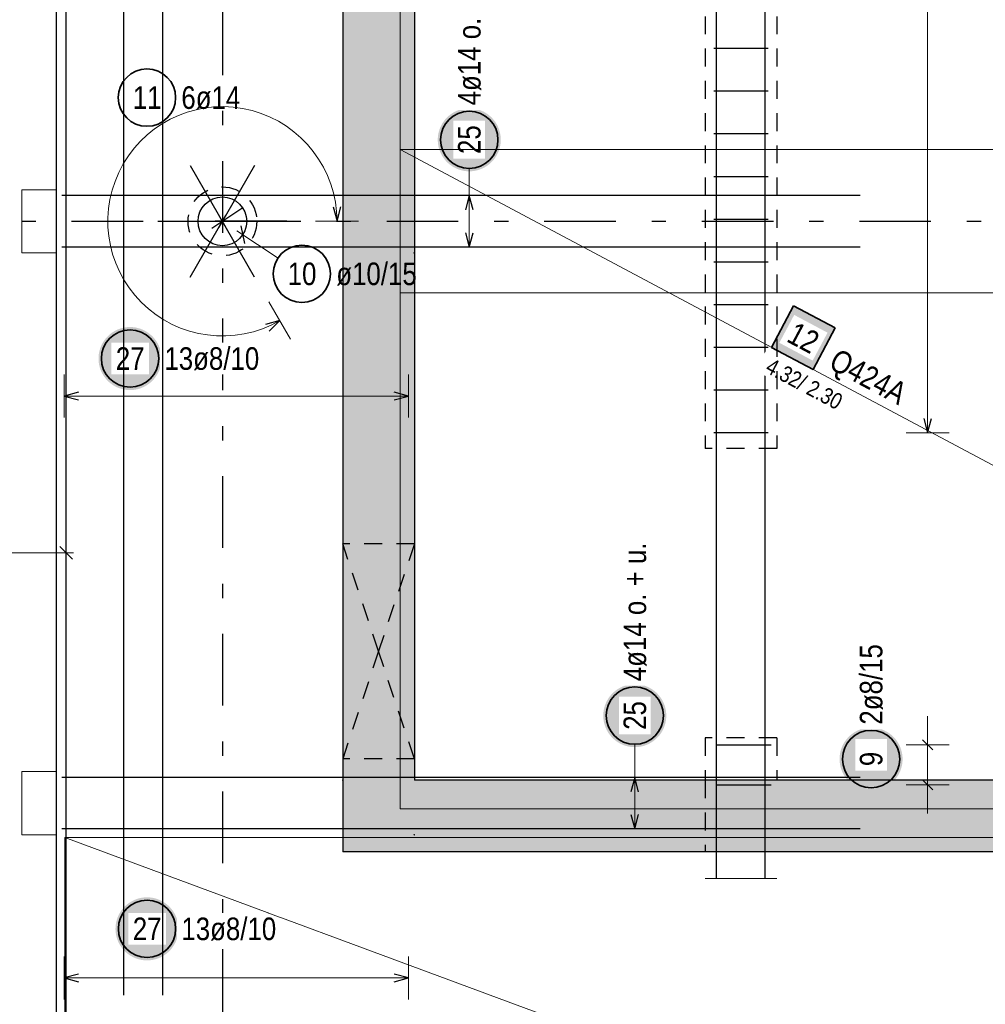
# Model space of a CAD drawing. Header units: millimetres. Extents: x -4 to 113, y -17 to 52.
# Tile 4 of 91: x 7.61 to 14.35, y 5.07 to 11.94. Entities that reach past the tile are written whole.
import ezdxf

# ---------------------------------------------------------------- set-up
doc = ezdxf.new("R2010")
doc.units = ezdxf.units.MM
doc.linetypes.add('DASHDOTX2', pattern=[2, 1, -0.5, 0, -0.5])
doc.linetypes.add('HIDDEN', pattern=[0.375, 0.25, -0.125])
for name, color, linetype, lineweight in [('Achsen', 7, 'Continuous', 20), ('Mattenbewehrung', 7, 'Continuous', 20), ('Schraffuren', 7, 'Continuous', 20), ('Stabstahl', 7, 'Continuous', 20)]:
    doc.layers.add(name, color=color, linetype=linetype, lineweight=lineweight)
doc.styles.add('Arial Narrow', font='ARIALN.TTF')

msp = doc.modelspace()

# ---------------------------------------------------------------- hatches: boundary and pattern name
at = {"layer": 'Mattenbewehrung', "lineweight": 18, "true_color": 0xffffff}
msp.add_hatch(color=7, dxfattribs=at).paths.add_polyline_path([(13.30515, 9.78642), (13.013856, 9.941493), (12.858783, 9.650199), (13.150078, 9.495126)])
at = {"layer": 'Schraffuren', "lineweight": 13, "true_color": 0xd7ffd7}
for points in [[(10.366532, 6.630196), (9.866532, 6.630202), (9.866532, 34.050196), (10.366532, 33.550196)], [(45.256532, 6.630196), (45.256532, 6.130196), (9.866506, 6.130196), (9.866506, 6.630202)]]:
    msp.add_hatch(color=254, dxfattribs=at).paths.add_polyline_path(points)
at = {"layer": 'Stabstahl', "lineweight": 25, "true_color": 0xffffff}
for points in [[(10.97, 11.099058), (10.969866, 11.106736), (10.969464, 11.114404), (10.968795, 11.122054), (10.967859, 11.129676), (10.966658, 11.13726), (10.965192, 11.144798), (10.963465, 11.152281), (10.961478, 11.159698), (10.959232, 11.167041), (10.956732, 11.174302), (10.95398, 11.181471), (10.95098, 11.18854), (10.947735, 11.195499), (10.944248, 11.202341), (10.940526, 11.209058), (10.936571, 11.21564), (10.932388, 11.22208), (10.927984, 11.22837), (10.923362, 11.234503), (10.91853, 11.240471), (10.913492, 11.246266), (10.908255, 11.251883), (10.902825, 11.257312), (10.897209, 11.26255), (10.891413, 11.267588), (10.885446, 11.27242), (10.879313, 11.277041), (10.873022, 11.281446), (10.866582, 11.285628), (10.86, 11.289583), (10.853284, 11.293306), (10.846442, 11.296792), (10.839482, 11.300038), (10.832413, 11.303038), (10.825244, 11.30579), (10.817984, 11.30829), (10.81064, 11.310535), (10.803223, 11.312523), (10.795741, 11.31425), (10.788203, 11.315715), (10.780618, 11.316917), (10.772996, 11.317853), (10.765346, 11.318522), (10.757678, 11.318924), (10.75, 11.319058), (10.742322, 11.318924), (10.734654, 11.318522), (10.727004, 11.317853), (10.719382, 11.316917), (10.711797, 11.315715), (10.704259, 11.31425), (10.696777, 11.312523), (10.68936, 11.310535), (10.682016, 11.30829), (10.674756, 11.30579), (10.667587, 11.303038), (10.660518, 11.300038), (10.653558, 11.296792), (10.646716, 11.293306), (10.64, 11.289583), (10.633418, 11.285628), (10.626978, 11.281446), (10.620687, 11.277041), (10.614554, 11.27242), (10.608587, 11.267588), (10.602791, 11.26255), (10.597175, 11.257312), (10.591745, 11.251883), (10.586508, 11.246266), (10.58147, 11.240471), (10.576638, 11.234503), (10.572016, 11.22837), (10.567612, 11.22208), (10.563429, 11.21564), (10.559474, 11.209058), (10.555752, 11.202341), (10.552265, 11.195499), (10.54902, 11.18854), (10.54602, 11.181471), (10.543268, 11.174302), (10.540768, 11.167041), (10.538522, 11.159698), (10.536535, 11.152281), (10.534808, 11.144798), (10.533342, 11.13726), (10.532141, 11.129676), (10.531205, 11.122054), (10.530536, 11.114404), (10.530134, 11.106736), (10.53, 11.099058), (10.530134, 11.09138), (10.530536, 11.083711), (10.531205, 11.076061), (10.532141, 11.06844), (10.533342, 11.060855), (10.534808, 11.053317), (10.536535, 11.045835), (10.538522, 11.038418), (10.540768, 11.031074), (10.543268, 11.023813), (10.54602, 11.016644), (10.54902, 11.009576), (10.552265, 11.002616), (10.555752, 10.995774), (10.559474, 10.989058), (10.563429, 10.982475), (10.567612, 10.976035), (10.572016, 10.969745), (10.576638, 10.963612), (10.58147, 10.957644), (10.586508, 10.951849), (10.591745, 10.946233), (10.597175, 10.940803), (10.602791, 10.935566), (10.608587, 10.930528), (10.614554, 10.925695), (10.620687, 10.921074), (10.626978, 10.916669), (10.633418, 10.912487), (10.64, 10.908532), (10.646716, 10.904809), (10.653558, 10.901323), (10.660518, 10.898078), (10.667587, 10.895077), (10.674756, 10.892325), (10.682016, 10.889825), (10.68936, 10.88758), (10.696777, 10.885593), (10.704259, 10.883865), (10.711797, 10.8824), (10.719382, 10.881199), (10.727004, 10.880263), (10.734654, 10.879594), (10.742322, 10.879192), (10.75, 10.879058), (10.757678, 10.879192), (10.765346, 10.879594), (10.772996, 10.880263), (10.780618, 10.881199), (10.788203, 10.8824), (10.795741, 10.883865), (10.803223, 10.885593), (10.81064, 10.88758), (10.817984, 10.889825), (10.825244, 10.892325), (10.832413, 10.895077), (10.839482, 10.898078), (10.846442, 10.901323), (10.853284, 10.904809), (10.86, 10.908532), (10.866582, 10.912487), (10.873022, 10.916669), (10.879313, 10.921074), (10.885446, 10.925695), (10.891413, 10.930528), (10.897209, 10.935566), (10.902825, 10.940803), (10.908255, 10.946233), (10.913492, 10.951849), (10.91853, 10.957644), (10.923362, 10.963612), (10.927984, 10.969745), (10.932388, 10.976035), (10.936571, 10.982475), (10.940526, 10.989058), (10.944248, 10.995774), (10.947735, 11.002616), (10.95098, 11.009576), (10.95398, 11.016644), (10.956732, 11.023813), (10.959232, 11.031074), (10.961478, 11.038418), (10.963465, 11.045835), (10.965192, 11.053317), (10.966658, 11.060855), (10.967859, 11.06844), (10.968795, 11.076061), (10.969464, 11.083711)], [(8.601575, 9.572645), (8.601441, 9.580323), (8.601039, 9.587992), (8.60037, 9.595642), (8.599434, 9.603263), (8.598233, 9.610848), (8.596767, 9.618386), (8.59504, 9.625868), (8.593053, 9.633286), (8.590807, 9.640629), (8.588307, 9.64789), (8.585555, 9.655059), (8.582555, 9.662127), (8.57931, 9.669087), (8.575823, 9.675929), (8.572101, 9.682645), (8.568146, 9.689228), (8.563963, 9.695668), (8.559559, 9.701958), (8.554937, 9.708091), (8.550105, 9.714059), (8.545067, 9.719854), (8.53983, 9.72547), (8.5344, 9.7309), (8.528784, 9.736137), (8.522988, 9.741175), (8.517021, 9.746008), (8.510888, 9.750629), (8.504597, 9.755034), (8.498157, 9.759216), (8.491575, 9.763171), (8.484859, 9.766894), (8.478017, 9.77038), (8.471057, 9.773625), (8.463988, 9.776626), (8.456819, 9.779378), (8.449559, 9.781878), (8.442215, 9.784123), (8.434798, 9.78611), (8.427316, 9.787838), (8.419778, 9.789303), (8.412193, 9.790504), (8.404571, 9.79144), (8.396921, 9.792109), (8.389253, 9.792511), (8.381575, 9.792645), (8.373897, 9.792511), (8.366229, 9.792109), (8.358579, 9.79144), (8.350957, 9.790504), (8.343372, 9.789303), (8.335834, 9.787838), (8.328352, 9.78611), (8.320935, 9.784123), (8.313591, 9.781878), (8.306331, 9.779378), (8.299162, 9.776626), (8.292093, 9.773625), (8.285133, 9.77038), (8.278291, 9.766894), (8.271575, 9.763171), (8.264993, 9.759216), (8.258553, 9.755034), (8.252262, 9.750629), (8.246129, 9.746008), (8.240162, 9.741175), (8.234366, 9.736137), (8.22875, 9.7309), (8.22332, 9.72547), (8.218083, 9.719854), (8.213045, 9.714059), (8.208213, 9.708091), (8.203591, 9.701958), (8.199187, 9.695668), (8.195004, 9.689228), (8.191049, 9.682645), (8.187327, 9.675929), (8.18384, 9.669087), (8.180595, 9.662127), (8.177595, 9.655059), (8.174843, 9.64789), (8.172343, 9.640629), (8.170097, 9.633286), (8.16811, 9.625868), (8.166383, 9.618386), (8.164917, 9.610848), (8.163716, 9.603263), (8.16278, 9.595642), (8.162111, 9.587992), (8.161709, 9.580323), (8.161575, 9.572645), (8.161709, 9.564967), (8.162111, 9.557299), (8.16278, 9.549649), (8.163716, 9.542027), (8.164917, 9.534443), (8.166383, 9.526905), (8.16811, 9.519422), (8.170097, 9.512005), (8.172343, 9.504662), (8.174843, 9.497401), (8.177595, 9.490232), (8.180595, 9.483163), (8.18384, 9.476204), (8.187327, 9.469362), (8.191049, 9.462645), (8.195004, 9.456063), (8.199187, 9.449623), (8.203591, 9.443333), (8.208213, 9.4372), (8.213045, 9.431232), (8.218083, 9.425437), (8.22332, 9.41982), (8.22875, 9.414391), (8.234366, 9.409153), (8.240162, 9.404116), (8.246129, 9.399283), (8.252262, 9.394662), (8.258553, 9.390257), (8.264993, 9.386075), (8.271575, 9.38212), (8.278291, 9.378397), (8.285133, 9.374911), (8.292093, 9.371665), (8.299162, 9.368665), (8.306331, 9.365913), (8.313591, 9.363413), (8.320935, 9.361168), (8.328352, 9.35918), (8.335834, 9.357453), (8.343372, 9.355988), (8.350957, 9.354786), (8.358579, 9.35385), (8.366229, 9.353181), (8.373897, 9.352779), (8.381575, 9.352645), (8.389253, 9.352779), (8.396921, 9.353181), (8.404571, 9.35385), (8.412193, 9.354786), (8.419778, 9.355988), (8.427316, 9.357453), (8.434798, 9.35918), (8.442215, 9.361168), (8.449559, 9.363413), (8.456819, 9.365913), (8.463988, 9.368665), (8.471057, 9.371665), (8.478017, 9.374911), (8.484859, 9.378397), (8.491575, 9.38212), (8.498157, 9.386075), (8.504597, 9.390257), (8.510888, 9.394662), (8.517021, 9.399283), (8.522988, 9.404116), (8.528784, 9.409153), (8.5344, 9.414391), (8.53983, 9.41982), (8.545067, 9.425437), (8.550105, 9.431232), (8.554937, 9.4372), (8.559559, 9.443333), (8.563963, 9.449623), (8.568146, 9.456063), (8.572101, 9.462645), (8.575823, 9.469362), (8.57931, 9.476204), (8.582555, 9.483163), (8.585555, 9.490232), (8.588307, 9.497401), (8.590807, 9.504662), (8.593053, 9.512005), (8.59504, 9.519422), (8.596767, 9.526905), (8.598233, 9.534443), (8.599434, 9.542027), (8.60037, 9.549649), (8.601039, 9.557299)], [(12.12543, 7.081105), (12.125296, 7.088783), (12.124894, 7.096451), (12.124225, 7.104101), (12.123289, 7.111723), (12.122087, 7.119307), (12.120622, 7.126845), (12.118895, 7.134327), (12.116907, 7.141745), (12.114662, 7.149088), (12.112162, 7.156349), (12.10941, 7.163518), (12.10641, 7.170587), (12.103164, 7.177546), (12.099678, 7.184388), (12.095955, 7.191105), (12.092, 7.197687), (12.087818, 7.204127), (12.083413, 7.210417), (12.078792, 7.21655), (12.073959, 7.222518), (12.068922, 7.228313), (12.063684, 7.233929), (12.058255, 7.239359), (12.052638, 7.244597), (12.046843, 7.249634), (12.040875, 7.254467), (12.034742, 7.259088), (12.028452, 7.263493), (12.022012, 7.267675), (12.01543, 7.27163), (12.008713, 7.275353), (12.001871, 7.278839), (11.994912, 7.282085), (11.987843, 7.285085), (11.980674, 7.287837), (11.973413, 7.290337), (11.96607, 7.292582), (11.958653, 7.29457), (11.95117, 7.296297), (11.943632, 7.297762), (11.936048, 7.298964), (11.928426, 7.299899), (11.920776, 7.300569), (11.913108, 7.300971), (11.90543, 7.301105), (11.897752, 7.300971), (11.890083, 7.300569), (11.882433, 7.299899), (11.874812, 7.298964), (11.867227, 7.297762), (11.859689, 7.296297), (11.852207, 7.29457), (11.844789, 7.292582), (11.837446, 7.290337), (11.830185, 7.287837), (11.823016, 7.285085), (11.815948, 7.282085), (11.808988, 7.278839), (11.802146, 7.275353), (11.79543, 7.27163), (11.788847, 7.267675), (11.782407, 7.263493), (11.776117, 7.259088), (11.769984, 7.254467), (11.764016, 7.249634), (11.758221, 7.244597), (11.752605, 7.239359), (11.747175, 7.233929), (11.741938, 7.228313), (11.7369, 7.222518), (11.732067, 7.21655), (11.727446, 7.210417), (11.723041, 7.204127), (11.718859, 7.197687), (11.714904, 7.191105), (11.711181, 7.184388), (11.707695, 7.177546), (11.70445, 7.170587), (11.701449, 7.163518), (11.698697, 7.156349), (11.696197, 7.149088), (11.693952, 7.141745), (11.691965, 7.134327), (11.690237, 7.126845), (11.688772, 7.119307), (11.687571, 7.111723), (11.686635, 7.104101), (11.685966, 7.096451), (11.685564, 7.088783), (11.68543, 7.081105), (11.685564, 7.073427), (11.685966, 7.065758), (11.686635, 7.058108), (11.687571, 7.050487), (11.688772, 7.042902), (11.690237, 7.035364), (11.691965, 7.027882), (11.693952, 7.020464), (11.696197, 7.013121), (11.698697, 7.00586), (11.701449, 6.998691), (11.70445, 6.991623), (11.707695, 6.984663), (11.711181, 6.977821), (11.714904, 6.971105), (11.718859, 6.964522), (11.723041, 6.958082), (11.727446, 6.951792), (11.732067, 6.945659), (11.7369, 6.939691), (11.741938, 6.933896), (11.747175, 6.92828), (11.752605, 6.92285), (11.758221, 6.917613), (11.764016, 6.912575), (11.769984, 6.907742), (11.776117, 6.903121), (11.782407, 6.898716), (11.788847, 6.894534), (11.79543, 6.890579), (11.802146, 6.886856), (11.808988, 6.88337), (11.815948, 6.880125), (11.823016, 6.877124), (11.830185, 6.874372), (11.837446, 6.871872), (11.844789, 6.869627), (11.852207, 6.86764), (11.859689, 6.865912), (11.867227, 6.864447), (11.874812, 6.863246), (11.882433, 6.86231), (11.890083, 6.861641), (11.897752, 6.861239), (11.90543, 6.861105), (11.913108, 6.861239), (11.920776, 6.861641), (11.928426, 6.86231), (11.936048, 6.863246), (11.943632, 6.864447), (11.95117, 6.865912), (11.958653, 6.86764), (11.96607, 6.869627), (11.973413, 6.871872), (11.980674, 6.874372), (11.987843, 6.877124), (11.994912, 6.880125), (12.001871, 6.88337), (12.008713, 6.886856), (12.01543, 6.890579), (12.022012, 6.894534), (12.028452, 6.898716), (12.034742, 6.903121), (12.040875, 6.907742), (12.046843, 6.912575), (12.052638, 6.917613), (12.058255, 6.92285), (12.063684, 6.92828), (12.068922, 6.933896), (12.073959, 6.939691), (12.078792, 6.945659), (12.083413, 6.951792), (12.087818, 6.958082), (12.092, 6.964522), (12.095955, 6.971105), (12.099678, 6.977821), (12.103164, 6.984663), (12.10641, 6.991623), (12.10941, 6.998691), (12.112162, 7.00586), (12.114662, 7.013121), (12.116907, 7.020464), (12.118895, 7.027882), (12.120622, 7.035364), (12.122087, 7.042902), (12.123289, 7.050487), (12.124225, 7.058108), (12.124894, 7.065758)], [(13.775109, 6.778083), (13.774975, 6.785761), (13.774574, 6.79343), (13.773904, 6.801079), (13.772968, 6.808701), (13.771767, 6.816286), (13.770302, 6.823824), (13.768575, 6.831306), (13.766587, 6.838723), (13.764342, 6.846067), (13.761842, 6.853328), (13.75909, 6.860497), (13.756089, 6.867565), (13.752844, 6.874525), (13.749358, 6.881367), (13.745635, 6.888083), (13.74168, 6.894665), (13.737498, 6.901106), (13.733093, 6.907396), (13.728472, 6.913529), (13.723639, 6.919496), (13.718601, 6.925292), (13.713364, 6.930908), (13.707934, 6.936338), (13.702318, 6.941575), (13.696523, 6.946613), (13.690555, 6.951445), (13.684422, 6.956067), (13.678132, 6.960471), (13.671692, 6.964654), (13.665109, 6.968609), (13.658393, 6.972332), (13.651551, 6.975818), (13.644592, 6.979063), (13.637523, 6.982064), (13.630354, 6.984815), (13.623093, 6.987316), (13.61575, 6.989561), (13.608332, 6.991548), (13.60085, 6.993276), (13.593312, 6.994741), (13.585728, 6.995942), (13.578106, 6.996878), (13.570456, 6.997547), (13.562787, 6.997949), (13.555109, 6.998083), (13.547432, 6.997949), (13.539763, 6.997547), (13.532113, 6.996878), (13.524491, 6.995942), (13.516907, 6.994741), (13.509369, 6.993276), (13.501887, 6.991548), (13.494469, 6.989561), (13.487126, 6.987316), (13.479865, 6.984815), (13.472696, 6.982064), (13.465627, 6.979063), (13.458668, 6.975818), (13.451826, 6.972332), (13.445109, 6.968609), (13.438527, 6.964654), (13.432087, 6.960471), (13.425797, 6.956067), (13.419664, 6.951445), (13.413696, 6.946613), (13.407901, 6.941575), (13.402285, 6.936338), (13.396855, 6.930908), (13.391618, 6.925292), (13.38658, 6.919496), (13.381747, 6.913529), (13.377126, 6.907396), (13.372721, 6.901106), (13.368539, 6.894665), (13.364584, 6.888083), (13.360861, 6.881367), (13.357375, 6.874525), (13.354129, 6.867565), (13.351129, 6.860497), (13.348377, 6.853328), (13.345877, 6.846067), (13.343632, 6.838723), (13.341644, 6.831306), (13.339917, 6.823824), (13.338452, 6.816286), (13.33725, 6.808701), (13.336315, 6.801079), (13.335645, 6.79343), (13.335243, 6.785761), (13.335109, 6.778083), (13.335243, 6.770405), (13.335645, 6.762737), (13.336315, 6.755087), (13.33725, 6.747465), (13.338452, 6.739881), (13.339917, 6.732343), (13.341644, 6.72486), (13.343632, 6.717443), (13.345877, 6.710099), (13.348377, 6.702839), (13.351129, 6.69567), (13.354129, 6.688601), (13.357375, 6.681641), (13.360861, 6.674799), (13.364584, 6.668083), (13.368539, 6.661501), (13.372721, 6.655061), (13.377126, 6.64877), (13.381747, 6.642638), (13.38658, 6.63667), (13.391618, 6.630874), (13.396855, 6.625258), (13.402285, 6.619828), (13.407901, 6.614591), (13.413696, 6.609553), (13.419664, 6.604721), (13.425797, 6.600099), (13.432087, 6.595695), (13.438527, 6.591513), (13.445109, 6.587558), (13.451826, 6.583835), (13.458668, 6.580348), (13.465627, 6.577103), (13.472696, 6.574103), (13.479865, 6.571351), (13.487126, 6.568851), (13.494469, 6.566606), (13.501887, 6.564618), (13.509369, 6.562891), (13.516907, 6.561425), (13.524491, 6.560224), (13.532113, 6.559288), (13.539763, 6.558619), (13.547432, 6.558217), (13.555109, 6.558083), (13.562787, 6.558217), (13.570456, 6.558619), (13.578106, 6.559288), (13.585728, 6.560224), (13.593312, 6.561425), (13.60085, 6.562891), (13.608332, 6.564618), (13.61575, 6.566606), (13.623093, 6.568851), (13.630354, 6.571351), (13.637523, 6.574103), (13.644592, 6.577103), (13.651551, 6.580348), (13.658393, 6.583835), (13.665109, 6.587558), (13.671692, 6.591513), (13.678132, 6.595695), (13.684422, 6.600099), (13.690555, 6.604721), (13.696523, 6.609553), (13.702318, 6.614591), (13.707934, 6.619828), (13.713364, 6.625258), (13.718601, 6.630874), (13.723639, 6.63667), (13.728472, 6.642638), (13.733093, 6.64877), (13.737498, 6.655061), (13.74168, 6.661501), (13.745635, 6.668083), (13.749358, 6.674799), (13.752844, 6.681641), (13.756089, 6.688601), (13.75909, 6.69567), (13.761842, 6.702839), (13.764342, 6.710099), (13.766587, 6.717443), (13.768575, 6.72486), (13.770302, 6.732343), (13.771767, 6.739881), (13.772968, 6.747465), (13.773904, 6.755087), (13.774574, 6.762737)], [(8.720089, 5.593374), (8.719955, 5.601052), (8.719553, 5.60872), (8.718884, 5.61637), (8.717948, 5.623992), (8.716747, 5.631577), (8.715282, 5.639115), (8.713554, 5.646597), (8.711567, 5.654014), (8.709322, 5.661358), (8.706822, 5.668618), (8.70407, 5.675787), (8.701069, 5.682856), (8.697824, 5.689816), (8.694338, 5.696658), (8.690615, 5.703374), (8.68666, 5.709956), (8.682478, 5.716396), (8.678073, 5.722687), (8.673452, 5.72882), (8.668619, 5.734787), (8.663581, 5.740583), (8.658344, 5.746199), (8.652914, 5.751629), (8.647298, 5.756866), (8.641503, 5.761904), (8.635535, 5.766736), (8.629402, 5.771358), (8.623112, 5.775762), (8.616672, 5.779945), (8.610089, 5.7839), (8.603373, 5.787622), (8.596531, 5.791109), (8.589571, 5.794354), (8.582503, 5.797354), (8.575334, 5.800106), (8.568073, 5.802606), (8.560729, 5.804852), (8.553312, 5.806839), (8.54583, 5.808566), (8.538292, 5.810032), (8.530707, 5.811233), (8.523086, 5.812169), (8.515436, 5.812838), (8.507767, 5.81324), (8.500089, 5.813374), (8.492411, 5.81324), (8.484743, 5.812838), (8.477093, 5.812169), (8.469471, 5.811233), (8.461887, 5.810032), (8.454349, 5.808566), (8.446866, 5.806839), (8.439449, 5.804852), (8.432106, 5.802606), (8.424845, 5.800106), (8.417676, 5.797354), (8.410607, 5.794354), (8.403648, 5.791109), (8.396806, 5.787622), (8.390089, 5.7839), (8.383507, 5.779945), (8.377067, 5.775762), (8.370777, 5.771358), (8.364644, 5.766736), (8.358676, 5.761904), (8.352881, 5.756866), (8.347264, 5.751629), (8.341835, 5.746199), (8.336597, 5.740583), (8.331559, 5.734787), (8.326727, 5.72882), (8.322106, 5.722687), (8.317701, 5.716396), (8.313519, 5.709956), (8.309564, 5.703374), (8.305841, 5.696658), (8.302355, 5.689816), (8.299109, 5.682856), (8.296109, 5.675787), (8.293357, 5.668618), (8.290857, 5.661358), (8.288612, 5.654014), (8.286624, 5.646597), (8.284897, 5.639115), (8.283432, 5.631577), (8.28223, 5.623992), (8.281294, 5.61637), (8.280625, 5.60872), (8.280223, 5.601052), (8.280089, 5.593374), (8.280223, 5.585696), (8.280625, 5.578028), (8.281294, 5.570378), (8.28223, 5.562756), (8.283432, 5.555171), (8.284897, 5.547633), (8.286624, 5.540151), (8.288612, 5.532734), (8.290857, 5.52539), (8.293357, 5.51813), (8.296109, 5.510961), (8.299109, 5.503892), (8.302355, 5.496932), (8.305841, 5.49009), (8.309564, 5.483374), (8.313519, 5.476792), (8.317701, 5.470352), (8.322106, 5.464061), (8.326727, 5.457928), (8.331559, 5.451961), (8.336597, 5.446165), (8.341835, 5.440549), (8.347264, 5.435119), (8.352881, 5.429882), (8.358676, 5.424844), (8.364644, 5.420012), (8.370777, 5.41539), (8.377067, 5.410986), (8.383507, 5.406803), (8.390089, 5.402848), (8.396806, 5.399126), (8.403648, 5.395639), (8.410607, 5.392394), (8.417676, 5.389394), (8.424845, 5.386642), (8.432106, 5.384142), (8.439449, 5.381896), (8.446866, 5.379909), (8.454349, 5.378182), (8.461887, 5.376716), (8.469471, 5.375515), (8.477093, 5.374579), (8.484743, 5.37391), (8.492411, 5.373508), (8.500089, 5.373374), (8.507767, 5.373508), (8.515436, 5.37391), (8.523086, 5.374579), (8.530707, 5.375515), (8.538292, 5.376716), (8.54583, 5.378182), (8.553312, 5.379909), (8.560729, 5.381896), (8.568073, 5.384142), (8.575334, 5.386642), (8.582503, 5.389394), (8.589571, 5.392394), (8.596531, 5.395639), (8.603373, 5.399126), (8.610089, 5.402848), (8.616672, 5.406803), (8.623112, 5.410986), (8.629402, 5.41539), (8.635535, 5.420012), (8.641503, 5.424844), (8.647298, 5.429882), (8.652914, 5.435119), (8.658344, 5.440549), (8.663581, 5.446165), (8.668619, 5.451961), (8.673452, 5.457928), (8.678073, 5.464061), (8.682478, 5.470352), (8.68666, 5.476792), (8.690615, 5.483374), (8.694338, 5.49009), (8.697824, 5.496932), (8.701069, 5.503892), (8.70407, 5.510961), (8.706822, 5.51813), (8.709322, 5.52539), (8.711567, 5.532734), (8.713554, 5.540151), (8.715282, 5.547633), (8.716747, 5.555171), (8.717948, 5.562756), (8.718884, 5.570378), (8.719553, 5.578028)]]:
    msp.add_hatch(color=7, dxfattribs=at).paths.add_polyline_path(points)

# ---------------------------------------------------------------- linework, layer by layer
at = {"color": 3, "linetype": 'Continuous', "lineweight": 25}
for p, q in [((7.866531, 34.810203), (7.866531, 6.630196)), ((9.866532, 34.050196), (9.866532, 6.630202)), ((10.366532, 16.139875), (10.366531, 6.630202)), ((7.866531, 6.630196), (7.866531, 1.730196)), ((9.866532, 6.630202), (9.866532, 6.130202)), ((18.707346, 6.630196), (10.366532, 6.630196)), ((45.256532, 6.130196), (9.866506, 6.130196))]:
    msp.add_line(p, q, dxfattribs=at)
at = {"color": 3, "linetype": 'HIDDEN', "lineweight": 25, "ltscale": 0.5}
for p, q in [((12.396531, 20.284877), (12.396531, 8.945456)), ((12.896531, 8.945456), (12.396531, 8.945456)), ((10.366532, 8.280202), (9.866532, 8.280202)), ((12.896531, 6.925456), (12.396531, 6.925456)), ((12.396531, 6.925456), (12.396531, 6.630196)), ((12.896531, 6.925456), (12.896531, 6.630196)), ((10.366531, 6.780202), (9.866532, 6.780202)), ((12.396531, 6.630196), (12.396531, 6.130196))]:
    msp.add_line(p, q, dxfattribs=at)
at = {"color": 7, "linetype": 'Continuous', "lineweight": 18}
for p, q in [((7.86623, 10.750196), (7.62623, 10.750196)), ((7.62623, 10.750196), (7.62623, 10.310196)), ((7.86623, 10.750196), (7.86623, 10.310196)), ((7.86623, 10.310196), (7.62623, 10.310196)), ((7.86623, 6.690196), (7.62623, 6.690196)), ((7.62623, 6.690196), (7.62623, 6.250196)), ((7.86623, 6.690196), (7.86623, 6.250196)), ((7.86623, 6.250196), (7.62623, 6.250196))]:
    msp.add_line(p, q, dxfattribs=at)
at = {"color": 9, "linetype": 'Continuous', "lineweight": 0}
msp.add_line((12.896531, 5.945456), (12.396531, 5.945456), dxfattribs=at)
at = {"color": 3, "linetype": 'HIDDEN', "lineweight": 25, "ltscale": 0.5}
msp.add_circle((9.026531, 10.530163), 0.24, dxfattribs=at)
at = {"color": 9, "linetype": 'Continuous', "lineweight": 0}
for centre in [(10.366237, 10.310196), (9.866506, 6.630202), (10.366237, 6.250196)]:
    msp.add_circle(centre, 0.00222, dxfattribs=at)
at = {"layer": 'Achsen', "color": 3, "linetype": 'DASHDOTX2', "lineweight": 25, "ltscale": 0.5}
for p, q in [((9.027324, 39.55094), (9.027324, -0.69339)), ((3.573324, 10.530196), (49.410516, 10.530196))]:
    msp.add_line(p, q, dxfattribs=at)
at = {"layer": 'Achsen', "color": 3, "linetype": 'HIDDEN', "lineweight": 25, "ltscale": 0.5}
for p, q in [((10.116532, 7.530202), (9.866532, 8.280202)), ((10.366532, 8.2802), (10.116532, 7.530202)), ((10.116532, 7.530202), (9.866532, 6.780202)), ((10.366531, 6.780205), (10.116532, 7.530202))]:
    msp.add_line(p, q, dxfattribs=at)
at = {"layer": 'Mattenbewehrung', "color": 3, "linetype": 'Continuous', "lineweight": 25, "ltscale": 0.5}
for p, q in [((7.93623, 2.630196), (7.93623, 16.630196)), ((7.980424, 8.172029), (7.892035, 8.260417))]:
    msp.add_line(p, q, dxfattribs=at)
at = {"layer": 'Mattenbewehrung', "color": 7, "linetype": 'Continuous', "lineweight": 18, "ltscale": 0.5}
for p, q in [((10.266531, 14.63019), (10.266531, 10.030196)), ((10.266542, 11.030196), (10.266542, 6.430205)), ((10.266531, 10.030196), (18.907343, 10.030196)), ((10.266542, 6.430205), (18.907346, 6.430205)), ((10.266542, 6.430205), (10.266542, 6.430205)), ((19.926538, 6.2302), (7.926538, 6.230198)), ((7.926538, 6.230198), (7.926538, 1.7902))]:
    msp.add_line(p, q, dxfattribs=at)
at = {"layer": 'Mattenbewehrung', "color": 2, "linetype": 'Continuous', "lineweight": 35, "ltscale": 0.5}
for p, q in [((13.013856, 9.941493), (12.858783, 9.650199)), ((13.30515, 9.78642), (13.013856, 9.941493)), ((13.150078, 9.495126), (13.30515, 9.78642)), ((12.858783, 9.650199), (13.150078, 9.495126))]:
    msp.add_line(p, q, dxfattribs=at)
at = {"layer": 'Mattenbewehrung', "color": 5, "linetype": 'Continuous', "lineweight": 18, "ltscale": 0.5}
msp.add_line((6.147495, 8.216223), (7.98623, 8.216223), dxfattribs=at)
at = {"layer": 'Stabstahl', "color": 3, "linetype": 'Continuous', "lineweight": 25, "ltscale": 0.5}
for p, q in [((12.476531, 5.945456), (12.476531, 21.945456)), ((12.816531, 5.945456), (12.816531, 21.945456)), ((12.836531, 11.735736), (12.456531, 11.735736)), ((12.836531, 11.437705), (12.456531, 11.437705)), ((12.836531, 11.139674), (12.456531, 11.139674)), ((8.80154, 10.919795), (9.05154, 10.486795)), ((9.25154, 10.919795), (9.00154, 10.486795)), ((12.836531, 10.841643), (12.456531, 10.841643)), ((13.47823, 10.710195), (7.90623, 10.710195)), ((10.75, 10.710195), (10.723205, 10.610195)), ((10.776795, 10.610195), (10.75, 10.710195)), ((9.167981, 10.624496), (8.951671, 10.480239)), ((9.799729, 10.630217), (9.826531, 10.530219)), ((9.826531, 10.530219), (9.853319, 10.630221)), ((8.57654, 10.530195), (9.07654, 10.530195)), ((8.80154, 10.140395), (9.05154, 10.573395)), ((8.936551, 10.530163), (9.196551, 10.530163)), ((9.47654, 10.530195), (8.97654, 10.530195)), ((9.25154, 10.140395), (9.00154, 10.573395)), ((12.836531, 10.543612), (12.456531, 10.543612)), ((9.155887, 10.497725), (9.180957, 10.375264)), ((10.723205, 10.450196), (10.75, 10.350196)), ((10.75, 10.350196), (10.776795, 10.450196)), ((13.47823, 10.350196), (7.90623, 10.350196)), ((12.836531, 10.24558), (12.456531, 10.24558)), ((12.836531, 9.947549), (12.456531, 9.947549)), ((9.426499, 9.837324), (9.326498, 9.810534)), ((9.353291, 9.764122), (9.426499, 9.837324)), ((12.836531, 9.649518), (12.456531, 9.649518)), ((12.836531, 9.351487), (12.456531, 9.351487)), ((8.02223, 9.337798), (7.92223, 9.311003)), ((7.92223, 9.311003), (8.02223, 9.284208)), ((10.326234, 9.311003), (10.226234, 9.337798)), ((10.226234, 9.284208), (10.326234, 9.311003)), ((13.923205, 9.153456), (13.95, 9.053456)), ((13.95, 9.053456), (13.976795, 9.153456)), ((12.836531, 9.053456), (12.456531, 9.053456)), ((12.476531, 6.877456), (12.856531, 6.877456)), ((13.985355, 6.842101), (13.914645, 6.912811)), ((13.47823, 6.650195), (7.90623, 6.650195)), ((11.90543, 6.650195), (11.878635, 6.550195)), ((11.932225, 6.550195), (11.90543, 6.650195)), ((12.476531, 6.598196), (12.856531, 6.598196)), ((13.985355, 6.562841), (13.914645, 6.633551)), ((11.878635, 6.390196), (11.90543, 6.290196)), ((11.90543, 6.290196), (11.932225, 6.390196)), ((13.47823, 6.290196), (7.90623, 6.290196)), ((8.02223, 5.277798), (7.92223, 5.251003)), ((7.92223, 5.251003), (8.02223, 5.224208)), ((10.326234, 5.251003), (10.226234, 5.277798)), ((10.226234, 5.224208), (10.326234, 5.251003))]:
    msp.add_line(p, q, dxfattribs=at)
at = {"layer": 'Stabstahl', "color": 5, "linetype": 'Continuous', "lineweight": 18, "ltscale": 0.5}
for p, q in [((13.95, 9.053456), (13.95, 20.676669)), ((10.75, 10.899058), (10.75, 10.710195)), ((10.9, 10.710195), (10.6, 10.710195)), ((10.75, 10.350196), (10.75, 10.710195)), ((9.676531, 10.530209), (9.976531, 10.53023)), ((9.414643, 10.273953), (9.126694, 10.464041)), ((10.6, 10.350196), (10.9, 10.350196)), ((9.501493, 9.707417), (9.351505, 9.967231)), ((7.92223, 9.461003), (7.92223, 9.161003)), ((10.326234, 9.161003), (10.326234, 9.461003)), ((7.92223, 9.311003), (10.326234, 9.311003)), ((13.8, 9.053456), (14.1, 9.053456)), ((13.95, 7.077456), (13.95, 6.398196)), ((11.90543, 6.881105), (11.90543, 6.650195)), ((14.1, 6.877456), (13.8, 6.877456)), ((12.05543, 6.650195), (11.75543, 6.650195)), ((11.90543, 6.290196), (11.90543, 6.650195)), ((14.1, 6.598196), (13.8, 6.598196)), ((11.75543, 6.290196), (12.05543, 6.290196)), ((7.92223, 5.401003), (7.92223, 5.101003)), ((10.326234, 5.101003), (10.326234, 5.401003)), ((7.92223, 5.251003), (10.326234, 5.251003))]:
    msp.add_line(p, q, dxfattribs=at)
at = {"layer": 'Stabstahl', "color": 2, "linetype": 'Continuous', "lineweight": 35, "ltscale": 0.5}
for centre in [(8.4998, 11.393303), (10.75, 11.099058), (9.581554, 10.163768), (8.381575, 9.572645), (11.90543, 7.081105), (13.555109, 6.778083), (8.500089, 5.593374)]:
    msp.add_circle(centre, 0.2, dxfattribs=at)
at = {"layer": 'Stabstahl', "color": 3, "linetype": 'Continuous', "lineweight": 25, "ltscale": 0.5}
msp.add_circle((9.026531, 10.530163), 0.17002, dxfattribs=at)
at = {"layer": 'Stabstahl', "color": 5, "linetype": 'Continuous', "lineweight": 18, "ltscale": 0.5}
msp.add_arc((9.026531, 10.530163), 0.8, 0.004036, 299.997377, dxfattribs=at)

# ---------------------------------------------------------------- texts
at = {"layer": 'Stabstahl', "color": 2, "lineweight": 35, "char_height": 0.1575, "attachment_point": 1, "line_spacing_factor": 0.9, "style": 'Arial Narrow'}
for s, insert in [('6ø14', (8.7398, 11.472053)), ('11', (8.400575, 11.472053)), ('10', (9.482329, 10.242518)), ('ø10/15', (9.821554, 10.242518))]:
    msp.add_mtext(s, dxfattribs=dict(at, insert=insert))

# ---------------------------------------------------------------- next in the draw order: texts
at = {"layer": 'Stabstahl', "color": 2, "lineweight": 35, "char_height": 0.1575, "attachment_point": 1, "rotation": 90, "line_spacing_factor": 0.9, "style": 'Arial Narrow', "bg_fill": 3, "box_fill_scale": 1.2, "bg_fill_color": 256, "bg_fill_true_color": 13158600, "bg_fill_transparency": 0}
for s, insert in [('4ø14 o. + u.', (10.67125, 11.339058)), ('25', (10.67125, 10.999833)), ('4ø14 o. + u.', (11.82668, 7.321105)), ('2ø8/15', (13.476359, 7.018083)), ('25', (11.82668, 6.98188)), ('9', (13.476359, 6.728471))]:
    msp.add_mtext(s, dxfattribs=dict(at, insert=insert))
at = {"layer": 'Stabstahl', "color": 2, "lineweight": 35, "char_height": 0.1575, "attachment_point": 1, "line_spacing_factor": 0.9, "style": 'Arial Narrow', "bg_fill": 3, "box_fill_scale": 1.2, "bg_fill_color": 256, "bg_fill_true_color": 13158600, "bg_fill_transparency": 0}
for s, insert in [('27', (8.28235, 9.651395)), ('13ø8/10', (8.621575, 9.651395)), ('27', (8.400864, 5.672124)), ('13ø8/10', (8.740089, 5.672124))]:
    msp.add_mtext(s, dxfattribs=dict(at, insert=insert))

# ---------------------------------------------------------------- next in the draw order: linework, layer by layer
at = {"layer": 'Mattenbewehrung', "color": 3, "linetype": 'Continuous', "lineweight": 25, "ltscale": 0.5}
for p, q in [((8.338426, 5.130196), (8.338445, 25.287925)), ((8.609772, 5.130196), (8.609791, 25.287925))]:
    msp.add_line(p, q, dxfattribs=at)
at = {"layer": 'Mattenbewehrung', "color": 7, "linetype": 'Continuous', "lineweight": 18, "ltscale": 0.5}
for p, q in [((18.907346, 11.030196), (10.266542, 11.030196)), ((18.907346, 6.430205), (10.266542, 11.030196)), ((19.926538, 1.7902), (7.926538, 6.230198))]:
    msp.add_line(p, q, dxfattribs=at)

# ---------------------------------------------------------------- next in the draw order: texts
at = {"layer": 'Mattenbewehrung', "color": 2, "lineweight": 35, "char_height": 0.1575, "attachment_point": 1, "rotation": 331.9710929, "line_spacing_factor": 0.9, "style": 'Arial Narrow', "bg_fill": 3, "box_fill_scale": 1.2, "bg_fill_color": 256, "bg_fill_true_color": 13158600, "bg_fill_transparency": 0}
for s, insert in [('12', (13.031386, 9.83445)), ('Q424A', (13.325108, 9.648347))]:
    msp.add_mtext(s, dxfattribs=dict(at, insert=insert))

# ---------------------------------------------------------------- next in the draw order: texts
at = {"layer": 'Mattenbewehrung', "color": 2, "lineweight": 35, "insert": (12.830588, 9.597236), "char_height": 0.1125, "attachment_point": 1, "rotation": 331.9710929, "line_spacing_factor": 0.9, "style": 'Arial Narrow', "bg_fill": 3, "box_fill_scale": 1.2, "bg_fill_color": 256, "bg_fill_true_color": 13158600, "bg_fill_transparency": 0}
msp.add_mtext(' 4.32/ 2.30', dxfattribs=at)

# ---------------------------------------------------------------- next in the draw order: linework, layer by layer
at = {"color": 3, "linetype": 'HIDDEN', "lineweight": 25, "ltscale": 0.5}
msp.add_line((12.896531, 20.284877), (12.896531, 8.945456), dxfattribs=at)

doc.saveas('drawing.dxf')
